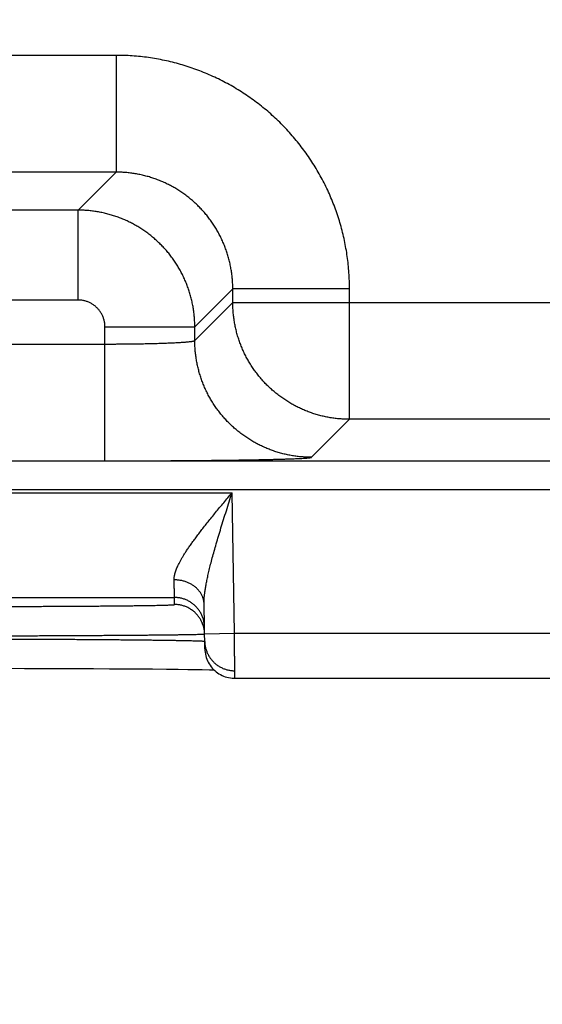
# Model space of a CAD drawing. Header units: inches. Extents: x 0 to 34, y 0 to 22.
# Tile 86 of 112: x 23.697 to 24.046, y 13.739 to 14.396. Entities that reach past the tile are written whole.
import ezdxf

# ---------------------------------------------------------------- set-up
doc = ezdxf.new("R2010")
doc.units = ezdxf.units.IN
doc.header["$LTSCALE"] = 1.87
doc.header["$MEASUREMENT"] = 0
doc.layers.get('0').update_dxf_attribs({"linetype": 'CONTINUOUS'})
doc.layers.add('DIMENSIONS', color=7, linetype='CONTINUOUS')
doc.styles.get("Standard").update_dxf_attribs({"font": 'txt', "width": 0.8})
doc.dimstyles.new('DIMSTYLE_1', dxfattribs={"dimtxt": 0.125, "dimasz": 0.18, "dimexe": 0.18, "dimexo": 0.0625, "dimgap": 0.09, "dimtad": 0, "dimtih": 1, "dimtoh": 1, "dimdec": 3, "dimzin": 4, "dimdsep": 46, "dimtxsty": 'STANDARD', "dimblk": '_FILLED', "dimblk1": '_FILLED', "dimblk2": '_FILLED', "dimcen": 0.09, "dimadec": 0, "dimazin": 0, "dimtp": 0.01, "dimtm": 0.01, "dimtfac": 1, "dimtdec": 3, "dimtofl": 0, "dimtmove": 0, "dimatfit": 3, "dimldrblk": '_FILLED', "dimfxl": 1, "dimtolj": 1, "dimtzin": 4, "dimarcsym": 0})

# ---------------------------------------------------------------- blocks, each defined once
blk = doc.blocks.new('_FILLED')
at = {"color": 0, "linetype": 'BYBLOCK'}
blk.add_solid([(0, 0), (-1, 0.1736), (-1, -0.1736)], dxfattribs=at)
blk = doc.blocks.new('*D6')
at = {"layer": 'DIMENSIONS', "color": 2, "linetype": 'CONTINUOUS'}
for p, q in [((25.45245, 14.88595), (25.45245, 13.08141)), ((24.52245, 14.87442), (24.52245, 13.08141)), ((24.98745, 13.20641), (23.68932, 13.20641)), ((24.52245, 13.20641), (24.98745, 13.20641)), ((25.45245, 13.20641), (24.98745, 13.20641))]:
    blk.add_line(p, q, dxfattribs=at)
at = {"layer": 'DIMENSIONS', "color": 2, "linetype": 'CONTINUOUS', "xscale": 0.18, "yscale": 0.18, "zscale": 0.18, "rotation": 180}
blk.add_blockref('_FILLED', (24.52245, 13.20641), dxfattribs=at)
at = {"layer": 'DIMENSIONS', "color": 2, "linetype": 'CONTINUOUS', "xscale": 0.18, "yscale": 0.18, "zscale": 0.18}
blk.add_blockref('_FILLED', (25.45245, 13.20641), dxfattribs=at)
at = {"layer": 'DIMENSIONS', "color": 2, "linetype": 'CONTINUOUS', "width": 0.8}
for s, p in [('[', (22.92682, 13.14391)), (']', (23.52682, 13.14391)), ('7X ', (22.10182, 13.14391)), ('.930', (22.40182, 13.14391)), ('23.62', (23.02682, 13.14391))]:
    blk.add_text(s, height=0.125, dxfattribs=at).set_placement(p)

msp = doc.modelspace()

# ---------------------------------------------------------------- linework, layer by layer
at = {"color": 7, "linetype": 'CONTINUOUS'}
for p, q in [((23.7616, 14.37228), (23.61129, 14.37228)), ((23.7616, 14.37228), (23.7616, 14.29429)), ((23.7616, 14.29429), (23.61129, 14.29429)), ((23.7616, 14.29429), (23.73623, 14.26892)), ((23.73623, 14.26892), (23.63666, 14.26892)), ((23.73623, 14.20893), (23.73623, 14.26892)), ((23.83959, 14.21631), (23.81422, 14.19094)), ((23.91758, 14.21631), (23.83959, 14.21631)), ((23.83959, 14.20728), (23.83959, 14.21631)), ((23.91758, 14.12929), (23.91758, 14.21631)), ((23.73623, 14.20893), (23.63666, 14.20893)), ((23.81422, 14.18191), (23.83959, 14.20728)), ((23.83959, 14.20728), (24.4633, 14.20728)), ((23.75423, 14.19094), (23.81422, 14.19094)), ((23.75423, 14.10156), (23.75423, 14.19094)), ((23.81422, 14.18191), (23.81422, 14.19094)), ((23.61866, 14.17955), (23.75423, 14.17955)), ((23.89221, 14.10392), (23.91758, 14.12929)), ((24.38531, 14.12929), (23.91758, 14.12929)), ((18.41877, 14.10148), (25.80914, 14.10148)), ((23.61866, 14.10156), (23.75423, 14.10156)), ((18.41877, 14.08246), (25.80914, 14.08246)), ((23.16177, 14.0803), (23.83912, 14.0803)), ((23.84076, 13.98641), (23.83912, 14.0803)), ((23.20021, 14.01031), (23.80068, 14.01031)), ((23.80077, 14.00563), (23.80068, 14.01031)), ((23.82094, 13.97606), (23.82042, 14.00582)), ((23.82076, 13.98606), (23.84076, 13.98641)), ((23.84076, 13.98641), (24.09013, 13.98641)), ((23.68813, 13.96306), (23.70037, 13.96303)), ((23.70037, 13.96303), (23.7124, 13.963)), ((23.7124, 13.963), (23.72416, 13.96296)), ((23.72416, 13.96296), (23.73559, 13.96292)), ((23.73559, 13.96292), (23.74666, 13.96287)), ((23.74666, 13.96287), (23.75727, 13.96281)), ((23.75727, 13.96281), (23.76681, 13.96275)), ((23.76681, 13.96275), (23.77515, 13.96269)), ((23.77515, 13.96269), (23.78593, 13.9626)), ((23.78593, 13.9626), (23.79521, 13.96251)), ((23.79521, 13.96251), (23.80307, 13.96242)), ((23.80307, 13.96242), (23.80954, 13.96234)), ((23.80954, 13.96234), (23.8148, 13.96227)), ((23.8148, 13.96227), (23.81918, 13.9622)), ((23.81918, 13.9622), (23.82399, 13.96211)), ((23.82399, 13.96211), (23.82703, 13.96205)), ((23.84093, 13.95641), (24.08996, 13.95641))]:
    msp.add_line(p, q, dxfattribs=at)
msp.add_lwpolyline([(23.82094, 13.97606), (23.82099, 13.97489), (23.82111, 13.97373), (23.82131, 13.97257), (23.82156, 13.97143), (23.82189, 13.97031), (23.82228, 13.9692), (23.82273, 13.96812), (23.82325, 13.96707), (23.82383, 13.96605), (23.82446, 13.96507), (23.82515, 13.96412), (23.8259, 13.96322), (23.8267, 13.96236), (23.82755, 13.96155), (23.82844, 13.9608), (23.82937, 13.96009), (23.83035, 13.95944), (23.83136, 13.95885), (23.8324, 13.95832), (23.83348, 13.95785), (23.83458, 13.95745), (23.8357, 13.95711), (23.83684, 13.95684), (23.83799, 13.95663), (23.83915, 13.95649), (23.84032, 13.95642), (23.84093, 13.95641)], dxfattribs=at)
for points, knots in [([(23.91758, 14.21631), (23.91758, 14.21812), (23.91751, 14.22174), (23.91723, 14.22717), (23.91676, 14.23259), (23.9161, 14.238), (23.91524, 14.24338), (23.91421, 14.24872), (23.91298, 14.25403), (23.91157, 14.25929), (23.90998, 14.2645), (23.90821, 14.26965), (23.90626, 14.27474), (23.90413, 14.27975), (23.90183, 14.28469), (23.89936, 14.28954), (23.89672, 14.2943), (23.89391, 14.29897), (23.89095, 14.30354), (23.88782, 14.308), (23.88454, 14.31235), (23.88112, 14.31658), (23.87754, 14.32069), (23.87383, 14.32468), (23.86998, 14.32853), (23.866, 14.33224), (23.86189, 14.33582), (23.85765, 14.33924), (23.8533, 14.34252), (23.84884, 14.34565), (23.84427, 14.34861), (23.83961, 14.35142), (23.83484, 14.35406), (23.82999, 14.35653), (23.82505, 14.35883), (23.82004, 14.36096), (23.81495, 14.36291), (23.8098, 14.36468), (23.80459, 14.36627), (23.79933, 14.36768), (23.79402, 14.36891), (23.78868, 14.36995), (23.7833, 14.3708), (23.77789, 14.37146), (23.77247, 14.37193), (23.76704, 14.37222), (23.76341, 14.37228), (23.7616, 14.37228)], [0, 0, 0, 0, 0.022161, 0.044356, 0.066574, 0.088801, 0.111028, 0.133246, 0.155464, 0.177691, 0.199926, 0.222163, 0.244394, 0.266622, 0.288847, 0.311071, 0.333295, 0.35552, 0.377746, 0.399972, 0.422198, 0.444423, 0.466649, 0.488874, 0.511099, 0.533323, 0.555548, 0.577774, 0.6, 0.622226, 0.644452, 0.666678, 0.688903, 0.711128, 0.733352, 0.755576, 0.777805, 0.800041, 0.822277, 0.844507, 0.866729, 0.888953, 0.911185, 0.933417, 0.955638, 0.977836, 1, 1, 1, 1]), ([(23.83959, 14.21631), (23.83959, 14.21738), (23.83955, 14.21953), (23.83935, 14.22275), (23.83902, 14.22596), (23.83855, 14.22915), (23.83796, 14.23232), (23.83723, 14.23546), (23.83638, 14.23857), (23.83539, 14.24164), (23.83428, 14.24467), (23.83305, 14.24765), (23.83169, 14.25058), (23.83022, 14.25344), (23.82863, 14.25625), (23.82692, 14.25898), (23.8251, 14.26164), (23.82318, 14.26423), (23.82114, 14.26673), (23.81901, 14.26915), (23.81678, 14.27147), (23.81445, 14.27371), (23.81204, 14.27584), (23.80954, 14.27787), (23.80695, 14.2798), (23.80429, 14.28162), (23.80155, 14.28332), (23.79875, 14.28492), (23.79588, 14.28639), (23.79296, 14.28775), (23.78998, 14.28898), (23.78695, 14.29009), (23.78388, 14.29108), (23.78077, 14.29193), (23.77762, 14.29266), (23.77445, 14.29325), (23.77126, 14.29372), (23.76805, 14.29405), (23.76483, 14.29425), (23.76268, 14.29429), (23.7616, 14.29429)], [0, 0, 0, 0, 0.026326, 0.05265, 0.078971, 0.105291, 0.131612, 0.157932, 0.18425, 0.210565, 0.236878, 0.263188, 0.289496, 0.315803, 0.34211, 0.368417, 0.394724, 0.421029, 0.447334, 0.473639, 0.499944, 0.526249, 0.552554, 0.578861, 0.605169, 0.631478, 0.657787, 0.684098, 0.71041, 0.736723, 0.763038, 0.789358, 0.815684, 0.842013, 0.868345, 0.894675, 0.921003, 0.947332, 0.973663, 1, 1, 1, 1]), ([(23.81422, 14.19094), (23.81422, 14.19201), (23.81418, 14.19416), (23.81397, 14.19738), (23.81364, 14.20059), (23.81318, 14.20378), (23.81258, 14.20695), (23.81185, 14.21009), (23.81099, 14.2132), (23.81001, 14.21627), (23.8089, 14.2193), (23.80766, 14.22228), (23.8063, 14.22521), (23.80483, 14.22807), (23.80324, 14.23087), (23.80153, 14.23361), (23.79971, 14.23627), (23.79779, 14.23885), (23.79575, 14.24135), (23.79362, 14.24377), (23.79139, 14.24609), (23.78906, 14.24832), (23.78665, 14.25046), (23.78414, 14.25249), (23.78156, 14.25442), (23.7789, 14.25624), (23.77616, 14.25795), (23.77335, 14.25954), (23.77049, 14.26102), (23.76756, 14.26237), (23.76458, 14.26361), (23.76155, 14.26472), (23.75848, 14.2657), (23.75537, 14.26656), (23.75223, 14.26728), (23.74906, 14.26788), (23.74587, 14.26835), (23.74267, 14.26868), (23.73945, 14.26888), (23.73731, 14.26892), (23.73623, 14.26892)], [0, 0, 0, 0, 0.02633, 0.052658, 0.078985, 0.10531, 0.131635, 0.157961, 0.184286, 0.210609, 0.236933, 0.26326, 0.289587, 0.315904, 0.342203, 0.368494, 0.394785, 0.42108, 0.447383, 0.473692, 0.500001, 0.526307, 0.552615, 0.578933, 0.605258, 0.631584, 0.657907, 0.684231, 0.710561, 0.736892, 0.763218, 0.789538, 0.815859, 0.842182, 0.868502, 0.894809, 0.921107, 0.947401, 0.973698, 1, 1, 1, 1]), ([(23.75423, 14.19094), (23.75423, 14.19128), (23.75421, 14.19197), (23.75412, 14.19301), (23.75397, 14.19404), (23.75376, 14.19507), (23.75349, 14.19608), (23.75316, 14.19708), (23.75277, 14.19806), (23.75233, 14.19901), (23.75183, 14.19993), (23.75128, 14.20082), (23.75068, 14.20168), (23.75003, 14.20251), (23.74933, 14.20329), (23.74859, 14.20403), (23.74781, 14.20473), (23.74698, 14.20538), (23.74613, 14.20598), (23.74523, 14.20653), (23.74431, 14.20703), (23.74336, 14.20747), (23.74238, 14.20786), (23.74138, 14.20819), (23.74037, 14.20846), (23.73934, 14.20867), (23.73831, 14.20882), (23.73727, 14.20891), (23.73658, 14.20893), (23.73623, 14.20893)], [0, 0, 0, 0, 0.036617, 0.073427, 0.110383, 0.147443, 0.184567, 0.221713, 0.258844, 0.295937, 0.333007, 0.370073, 0.407151, 0.444244, 0.481347, 0.518455, 0.555564, 0.592666, 0.629753, 0.666826, 0.703904, 0.741008, 0.778157, 0.815328, 0.852478, 0.889563, 0.92654, 0.963368, 1, 1, 1, 1]), ([(23.91758, 14.12929), (23.9165, 14.12929), (23.91435, 14.12934), (23.91114, 14.12954), (23.90793, 14.12987), (23.90474, 14.13034), (23.90157, 14.13094), (23.89843, 14.13166), (23.89532, 14.13252), (23.89225, 14.1335), (23.88922, 14.13461), (23.88625, 14.13585), (23.88332, 14.13721), (23.88045, 14.13868), (23.87765, 14.14028), (23.87492, 14.14198), (23.87225, 14.1438), (23.86967, 14.14573), (23.86717, 14.14776), (23.86475, 14.1499), (23.86242, 14.15213), (23.86019, 14.15446), (23.85806, 14.15687), (23.85602, 14.15938), (23.8541, 14.16196), (23.85228, 14.16462), (23.85057, 14.16736), (23.84898, 14.17016), (23.8475, 14.17303), (23.84614, 14.17595), (23.84491, 14.17893), (23.8438, 14.18196), (23.84282, 14.18503), (23.84196, 14.18814), (23.84123, 14.19128), (23.84063, 14.19445), (23.84017, 14.19764), (23.83984, 14.20084), (23.83964, 14.20406), (23.83959, 14.20621), (23.83959, 14.20728)], [0, 0, 0, 0, 0.026315, 0.05263, 0.078945, 0.105261, 0.131577, 0.157893, 0.184209, 0.210526, 0.236843, 0.263161, 0.289478, 0.315796, 0.342114, 0.368432, 0.39475, 0.421068, 0.447387, 0.473705, 0.500023, 0.526342, 0.55266, 0.578978, 0.605297, 0.631615, 0.657932, 0.68425, 0.710567, 0.736885, 0.763203, 0.789519, 0.815835, 0.842151, 0.868467, 0.894785, 0.921098, 0.947404, 0.973703, 1, 1, 1, 1]), ([(23.75423, 14.17955), (23.75512, 14.17955), (23.75689, 14.17955), (23.75954, 14.17955), (23.76219, 14.17957), (23.76481, 14.17958), (23.76742, 14.1796), (23.77, 14.17963), (23.77255, 14.17966), (23.77507, 14.17969), (23.77754, 14.17973), (23.77997, 14.17978), (23.78234, 14.17983), (23.78466, 14.17988), (23.78693, 14.17993), (23.78912, 14.17999), (23.79125, 14.18006), (23.79331, 14.18013), (23.79529, 14.1802), (23.79719, 14.18027), (23.799, 14.18035), (23.80073, 14.18043), (23.80236, 14.18051), (23.8039, 14.1806), (23.80534, 14.18069), (23.80668, 14.18078), (23.80792, 14.18088), (23.80905, 14.18097), (23.81008, 14.18107), (23.81099, 14.18117), (23.81179, 14.18127), (23.81248, 14.18137), (23.81306, 14.18148), (23.81351, 14.18158), (23.81386, 14.18168), (23.81409, 14.18178), (23.8142, 14.18187), (23.81422, 14.18191)], [0, 0, 0, 0, 0.044232, 0.088379, 0.132351, 0.176063, 0.219431, 0.262369, 0.304793, 0.34662, 0.387767, 0.428152, 0.467698, 0.506326, 0.543961, 0.580529, 0.615958, 0.650179, 0.683124, 0.714728, 0.744929, 0.77367, 0.800892, 0.826542, 0.850571, 0.872933, 0.893583, 0.912482, 0.929595, 0.94489, 0.958341, 0.969924, 0.979626, 0.987442, 0.993383, 0.997502, 1, 1, 1, 1]), ([(23.89221, 14.10392), (23.89113, 14.10392), (23.88899, 14.10397), (23.88577, 14.10417), (23.88256, 14.1045), (23.87937, 14.10497), (23.8762, 14.10557), (23.87306, 14.10629), (23.86995, 14.10715), (23.86688, 14.10813), (23.86386, 14.10925), (23.86088, 14.11048), (23.85795, 14.11184), (23.85509, 14.11331), (23.85228, 14.11491), (23.84955, 14.11661), (23.84689, 14.11843), (23.8443, 14.12036), (23.8418, 14.12239), (23.83938, 14.12453), (23.83706, 14.12676), (23.83482, 14.12909), (23.83269, 14.1315), (23.83066, 14.13401), (23.82873, 14.13659), (23.82691, 14.13925), (23.8252, 14.14199), (23.82361, 14.14479), (23.82213, 14.14766), (23.82078, 14.15058), (23.81954, 14.15356), (23.81843, 14.15659), (23.81745, 14.15966), (23.81659, 14.16277), (23.81586, 14.16591), (23.81527, 14.16907), (23.8148, 14.17226), (23.81447, 14.17547), (23.81427, 14.17869), (23.81422, 14.18084), (23.81422, 14.18191)], [0, 0, 0, 0, 0.026313, 0.052627, 0.078941, 0.105256, 0.131571, 0.157886, 0.184201, 0.210517, 0.236833, 0.263149, 0.289465, 0.315782, 0.342098, 0.368415, 0.394732, 0.421049, 0.447367, 0.473684, 0.500001, 0.526318, 0.552636, 0.578953, 0.60527, 0.631587, 0.657904, 0.68422, 0.710537, 0.736853, 0.763169, 0.789485, 0.8158, 0.842115, 0.86843, 0.894745, 0.921059, 0.947373, 0.973687, 1, 1, 1, 1]), ([(23.75423, 14.10156), (23.75589, 14.10156), (23.7592, 14.10156), (23.76416, 14.10156), (23.76912, 14.10157), (23.77407, 14.10158), (23.77898, 14.1016), (23.78387, 14.10161), (23.78871, 14.10163), (23.79351, 14.10166), (23.79827, 14.10168), (23.80296, 14.10171), (23.80759, 14.10174), (23.81215, 14.10178), (23.81663, 14.10182), (23.82103, 14.10186), (23.82535, 14.1019), (23.82957, 14.10195), (23.8337, 14.102), (23.83772, 14.10205), (23.84163, 14.1021), (23.84543, 14.10216), (23.84911, 14.10222), (23.85266, 14.10228), (23.85609, 14.10234), (23.85938, 14.10241), (23.86254, 14.10247), (23.86555, 14.10254), (23.86842, 14.10261), (23.87114, 14.10269), (23.87371, 14.10276), (23.87612, 14.10284), (23.87838, 14.10291), (23.88047, 14.10299), (23.88239, 14.10307), (23.88415, 14.10315), (23.88574, 14.10323), (23.88716, 14.10332), (23.88841, 14.1034), (23.88947, 14.10348), (23.89037, 14.10357), (23.89108, 14.10365), (23.89162, 14.10373), (23.89197, 14.10382), (23.89216, 14.10388), (23.89221, 14.10392)], [0, 0, 0, 0, 0.035977, 0.071975, 0.107921, 0.143744, 0.179376, 0.214763, 0.249874, 0.284676, 0.319114, 0.353132, 0.386681, 0.419721, 0.452213, 0.484116, 0.515391, 0.545996, 0.575888, 0.605026, 0.633377, 0.660905, 0.687572, 0.713339, 0.73817, 0.762041, 0.784923, 0.806782, 0.827586, 0.847306, 0.865922, 0.883412, 0.89975, 0.914912, 0.928879, 0.941638, 0.953174, 0.963469, 0.972505, 0.980274, 0.986769, 0.991984, 0.995917, 0.998574, 1, 1, 1, 1]), ([(23.80042, 14.0221), (23.80041, 14.02241), (23.80043, 14.02306), (23.80052, 14.02406), (23.8007, 14.02512), (23.80096, 14.02625), (23.80132, 14.02745), (23.80176, 14.02873), (23.80231, 14.0301), (23.80296, 14.03156), (23.80371, 14.03312), (23.80459, 14.03478), (23.80559, 14.03655), (23.80671, 14.03843), (23.80797, 14.04042), (23.80937, 14.04254), (23.81091, 14.04479), (23.81259, 14.04716), (23.81441, 14.04965), (23.81638, 14.05228), (23.81848, 14.05502), (23.82073, 14.05789), (23.82309, 14.06086), (23.82557, 14.06394), (23.82816, 14.0671), (23.83082, 14.07033), (23.83355, 14.07362), (23.83632, 14.07695), (23.83818, 14.07919), (23.83912, 14.0803)], [0, 0, 0, 0, 0.013236, 0.027352, 0.042505, 0.058846, 0.076525, 0.09569, 0.116482, 0.139034, 0.16349, 0.189989, 0.218657, 0.249614, 0.282978, 0.318846, 0.35729, 0.398371, 0.442119, 0.488511, 0.537504, 0.589001, 0.642842, 0.698842, 0.756713, 0.816111, 0.876686, 0.938097, 1, 1, 1, 1]), ([(23.82042, 14.00582), (23.82041, 14.00638), (23.82041, 14.00754), (23.8205, 14.00938), (23.82066, 14.01142), (23.82092, 14.01366), (23.82127, 14.01614), (23.82173, 14.01886), (23.82231, 14.02186), (23.82301, 14.02514), (23.82384, 14.02873), (23.82481, 14.03263), (23.82592, 14.03685), (23.82718, 14.04139), (23.82857, 14.04625), (23.83009, 14.0514), (23.83174, 14.05683), (23.83349, 14.06248), (23.83532, 14.06832), (23.8372, 14.07428), (23.83848, 14.07829), (23.83912, 14.0803)], [0, 0, 0, 0, 0.021607, 0.04545, 0.071829, 0.101043, 0.133409, 0.169229, 0.208763, 0.252275, 0.299988, 0.352112, 0.408756, 0.469966, 0.53563, 0.605543, 0.679319, 0.756437, 0.836125, 0.91757, 1, 1, 1, 1]), ([(23.80068, 14.01031), (23.80068, 14.01034), (23.80068, 14.01043), (23.80068, 14.01064), (23.80067, 14.01096), (23.80066, 14.01141), (23.80065, 14.01197), (23.80063, 14.01265), (23.80061, 14.01344), (23.80059, 14.01436), (23.80057, 14.01538), (23.80055, 14.01652), (23.80052, 14.01776), (23.80049, 14.01912), (23.80045, 14.02057), (23.80043, 14.02158), (23.80042, 14.0221)], [0, 0, 0, 0, 0.007236, 0.024644, 0.052201, 0.089863, 0.13757, 0.195244, 0.262784, 0.340076, 0.426986, 0.523364, 0.629046, 0.743852, 0.86758, 1, 1, 1, 1]), ([(23.82042, 14.00582), (23.82041, 14.00614), (23.82038, 14.00678), (23.82026, 14.00773), (23.82008, 14.00868), (23.81983, 14.00962), (23.81952, 14.01054), (23.81914, 14.01144), (23.81871, 14.01233), (23.81821, 14.01319), (23.81765, 14.01403), (23.81703, 14.01484), (23.81636, 14.01561), (23.81564, 14.01636), (23.81487, 14.01706), (23.81405, 14.01773), (23.81318, 14.01836), (23.81227, 14.01894), (23.81132, 14.01948), (23.81034, 14.01998), (23.80932, 14.02042), (23.80827, 14.02082), (23.8072, 14.02116), (23.8061, 14.02146), (23.80499, 14.0217), (23.80386, 14.02188), (23.80272, 14.02201), (23.80157, 14.02209), (23.8008, 14.0221), (23.80042, 14.0221)], [0, 0, 0, 0, 0.033592, 0.067234, 0.100974, 0.134859, 0.168934, 0.203241, 0.237817, 0.272694, 0.307901, 0.343461, 0.379392, 0.415706, 0.452411, 0.489508, 0.526993, 0.564859, 0.603092, 0.641674, 0.680584, 0.719796, 0.759282, 0.79901, 0.838945, 0.87905, 0.919288, 0.959618, 1, 1, 1, 1]), ([(23.82068, 13.99066), (23.82068, 13.99104), (23.82064, 13.99181), (23.82052, 13.99295), (23.82034, 13.99409), (23.82009, 13.99521), (23.81977, 13.99632), (23.81939, 13.99741), (23.81896, 13.99847), (23.81846, 13.99951), (23.8179, 14.00051), (23.81728, 14.00149), (23.81661, 14.00242), (23.81589, 14.00332), (23.81512, 14.00417), (23.81429, 14.00498), (23.81343, 14.00574), (23.81252, 14.00644), (23.81157, 14.0071), (23.81059, 14.0077), (23.80957, 14.00824), (23.80853, 14.00872), (23.80746, 14.00914), (23.80636, 14.0095), (23.80525, 14.00979), (23.80412, 14.01002), (23.80298, 14.01019), (23.80184, 14.01029), (23.80107, 14.01031), (23.80068, 14.01031)], [0, 0, 0, 0, 0.037036, 0.074073, 0.111109, 0.148146, 0.185182, 0.222218, 0.259255, 0.296292, 0.333328, 0.370365, 0.407402, 0.444439, 0.481476, 0.518513, 0.55555, 0.592587, 0.629624, 0.666662, 0.703699, 0.740736, 0.777774, 0.814812, 0.851849, 0.888887, 0.925925, 0.962962, 1, 1, 1, 1]), ([(23.65081, 14.00432), (23.65256, 14.00432), (23.65605, 14.00432), (23.66128, 14.00432), (23.66649, 14.00433), (23.67169, 14.00433), (23.67686, 14.00434), (23.68199, 14.00435), (23.68709, 14.00436), (23.69214, 14.00437), (23.69714, 14.00438), (23.70209, 14.0044), (23.70698, 14.00441), (23.71179, 14.00443), (23.71653, 14.00445), (23.7212, 14.00447), (23.72577, 14.00449), (23.73025, 14.00452), (23.73464, 14.00454), (23.73893, 14.00457), (23.7431, 14.0046), (23.74717, 14.00463), (23.75112, 14.00466), (23.75494, 14.00469), (23.75864, 14.00472), (23.76221, 14.00475), (23.76564, 14.00479), (23.76893, 14.00482), (23.77208, 14.00486), (23.77508, 14.0049), (23.77793, 14.00493), (23.78063, 14.00497), (23.78316, 14.00501), (23.78554, 14.00505), (23.78775, 14.00509), (23.78979, 14.00514), (23.79167, 14.00518), (23.79337, 14.00522), (23.7949, 14.00526), (23.79626, 14.00531), (23.79743, 14.00535), (23.79843, 14.0054), (23.79925, 14.00544), (23.79988, 14.00549), (23.80036, 14.00552), (23.80059, 14.00557), (23.80077, 14.00559), (23.80077, 14.00563)], [0, 0, 0, 0, 0.034938, 0.069822, 0.104609, 0.139256, 0.17372, 0.207965, 0.241959, 0.275665, 0.309042, 0.342047, 0.374635, 0.40676, 0.438383, 0.469471, 0.499988, 0.529897, 0.55916, 0.587742, 0.615608, 0.642725, 0.669059, 0.694578, 0.71925, 0.743045, 0.765938, 0.787899, 0.808901, 0.828917, 0.847922, 0.865896, 0.882816, 0.89866, 0.913408, 0.927046, 0.939559, 0.950929, 0.961138, 0.970173, 0.978025, 0.984687, 0.990153, 0.994415, 0.997469, 0.999319, 1, 1, 1, 1]), ([(23.82076, 13.98606), (23.82075, 13.98642), (23.82072, 13.98716), (23.8206, 13.98827), (23.82042, 13.98941), (23.82017, 13.99053), (23.81985, 13.99164), (23.81948, 13.99273), (23.81904, 13.99379), (23.81854, 13.99483), (23.81798, 13.99584), (23.81736, 13.99681), (23.81669, 13.99774), (23.81597, 13.99864), (23.8152, 13.99949), (23.81438, 14.0003), (23.81351, 14.00106), (23.8126, 14.00176), (23.81165, 14.00242), (23.81067, 14.00302), (23.80965, 14.00356), (23.80861, 14.00404), (23.80754, 14.00446), (23.80644, 14.00482), (23.80533, 14.00511), (23.8042, 14.00534), (23.80306, 14.00551), (23.80192, 14.00561), (23.80115, 14.00563), (23.80077, 14.00563)], [0, 0, 0, 0, 0.034394, 0.071532, 0.10867, 0.145808, 0.182946, 0.220084, 0.257223, 0.294361, 0.331499, 0.368637, 0.405776, 0.442914, 0.480053, 0.517192, 0.55433, 0.591469, 0.628608, 0.665747, 0.702886, 0.740025, 0.777164, 0.814303, 0.851443, 0.888582, 0.925721, 0.962861, 1, 1, 1, 1]), ([(23.65081, 13.98467), (23.65275, 13.98467), (23.65662, 13.98468), (23.66241, 13.9847), (23.66819, 13.98471), (23.67396, 13.98473), (23.67969, 13.98474), (23.68539, 13.98476), (23.69105, 13.98478), (23.69666, 13.9848), (23.70222, 13.98482), (23.70772, 13.98484), (23.71315, 13.98486), (23.71851, 13.98489), (23.72379, 13.98491), (23.72899, 13.98494), (23.73409, 13.98496), (23.7391, 13.98499), (23.744, 13.98502), (23.74879, 13.98505), (23.75347, 13.98507), (23.75803, 13.9851), (23.76247, 13.98513), (23.76677, 13.98517), (23.77094, 13.9852), (23.77497, 13.98523), (23.77886, 13.98526), (23.78259, 13.98529), (23.78617, 13.98533), (23.7896, 13.98536), (23.79286, 13.98539), (23.79596, 13.98543), (23.79889, 13.98546), (23.80165, 13.9855), (23.80423, 13.98553), (23.80663, 13.98557), (23.80885, 13.9856), (23.81089, 13.98563), (23.81274, 13.98567), (23.8144, 13.9857), (23.81587, 13.98574), (23.81715, 13.98577), (23.81823, 13.98581), (23.81912, 13.98584), (23.8198, 13.98588), (23.82033, 13.98589), (23.82053, 13.98594), (23.82066, 13.98595)], [0, 0, 0, 0, 0.034185, 0.068322, 0.102374, 0.136301, 0.170067, 0.203635, 0.236968, 0.270025, 0.302769, 0.335161, 0.367158, 0.398722, 0.429814, 0.460405, 0.49046, 0.519943, 0.548817, 0.577049, 0.60461, 0.631467, 0.657587, 0.682938, 0.707492, 0.731222, 0.754102, 0.776107, 0.797209, 0.817383, 0.836603, 0.85485, 0.872102, 0.888338, 0.903537, 0.917684, 0.930763, 0.94276, 0.953657, 0.963441, 0.972101, 0.979627, 0.98601, 0.991243, 0.995322, 0.998241, 1, 1, 1, 1]), ([(23.65085, 13.98274), (23.65278, 13.98274), (23.65665, 13.98273), (23.66245, 13.98272), (23.66823, 13.9827), (23.67399, 13.98268), (23.67973, 13.98266), (23.68543, 13.98264), (23.69109, 13.98262), (23.69671, 13.9826), (23.70227, 13.98258), (23.70777, 13.98255), (23.71321, 13.98252), (23.71857, 13.9825), (23.72385, 13.98247), (23.72904, 13.98244), (23.73415, 13.9824), (23.73915, 13.98237), (23.74406, 13.98234), (23.74885, 13.9823), (23.75353, 13.98227), (23.75809, 13.98223), (23.76253, 13.98219), (23.76683, 13.98215), (23.771, 13.98211), (23.77503, 13.98207), (23.77892, 13.98203), (23.78266, 13.98199), (23.78624, 13.98195), (23.78967, 13.9819), (23.79293, 13.98186), (23.79603, 13.98182), (23.79896, 13.98177), (23.80172, 13.98173), (23.8043, 13.98168), (23.8067, 13.98164), (23.80892, 13.98159), (23.81096, 13.98155), (23.81281, 13.9815), (23.81447, 13.98145), (23.81594, 13.98141), (23.81722, 13.98136), (23.81831, 13.98132), (23.8192, 13.98127), (23.81988, 13.98122), (23.82041, 13.98119), (23.82062, 13.98114), (23.82075, 13.98113)], [0, 0, 0, 0, 0.034176, 0.068309, 0.102358, 0.136287, 0.170057, 0.203629, 0.236961, 0.270017, 0.302758, 0.335147, 0.36714, 0.398699, 0.429788, 0.460377, 0.49043, 0.51991, 0.548779, 0.577008, 0.604564, 0.631417, 0.657533, 0.682881, 0.707432, 0.731159, 0.754036, 0.776038, 0.797138, 0.817309, 0.836528, 0.854773, 0.872024, 0.888261, 0.903462, 0.91761, 0.93069, 0.942688, 0.953588, 0.963377, 0.972042, 0.979574, 0.985964, 0.991207, 0.995295, 0.998225, 1, 1, 1, 1]), ([(23.84093, 13.95641), (23.84093, 13.95642), (23.84093, 13.95651), (23.84093, 13.95655), (23.84093, 13.95678), (23.84093, 13.95704), (23.84093, 13.95741), (23.84093, 13.95784), (23.84092, 13.95836), (23.84092, 13.95895), (23.84091, 13.95962), (23.84091, 13.96037), (23.84091, 13.96118), (23.8409, 13.96207), (23.84089, 13.96303), (23.84089, 13.96405), (23.84088, 13.96513), (23.84088, 13.96627), (23.84087, 13.96746), (23.84086, 13.96871), (23.84085, 13.97001), (23.84085, 13.97135), (23.84084, 13.97273), (23.84083, 13.97415), (23.84082, 13.97561), (23.84081, 13.9771), (23.8408, 13.97861), (23.8408, 13.98014), (23.84079, 13.9817), (23.84078, 13.98326), (23.84077, 13.98483), (23.84076, 13.98589), (23.84076, 13.98641)], [0, 0, 0, 0, 0.00064, 0.004333, 0.010782, 0.019967, 0.031861, 0.046436, 0.063662, 0.083494, 0.105867, 0.130717, 0.157984, 0.187601, 0.219471, 0.253497, 0.289593, 0.327669, 0.367598, 0.409245, 0.452499, 0.497264, 0.543433, 0.590893, 0.639507, 0.689121, 0.739592, 0.79079, 0.84258, 0.894814, 0.947338, 1, 1, 1, 1]), ([(23.82085, 13.98099), (23.82086, 13.98064), (23.82089, 13.9799), (23.82101, 13.97879), (23.8212, 13.97765), (23.82144, 13.97653), (23.82176, 13.97542), (23.82214, 13.97434), (23.82258, 13.97327), (23.82307, 13.97223), (23.82363, 13.97123), (23.82425, 13.97025), (23.82492, 13.96932), (23.82564, 13.96842), (23.82642, 13.96757), (23.82724, 13.96676), (23.8281, 13.96601), (23.82901, 13.9653), (23.82996, 13.96464), (23.83094, 13.96405), (23.83196, 13.96351), (23.833, 13.96302), (23.83407, 13.9626), (23.83517, 13.96225), (23.83628, 13.96195), (23.83741, 13.96172), (23.83855, 13.96156), (23.8397, 13.96146), (23.84046, 13.96143), (23.84085, 13.96143)], [0, 0, 0, 0, 0.034076, 0.071226, 0.108376, 0.145526, 0.182676, 0.219826, 0.256976, 0.294126, 0.331277, 0.368427, 0.405578, 0.442728, 0.479879, 0.51703, 0.554181, 0.591332, 0.628483, 0.665634, 0.702786, 0.739937, 0.777089, 0.814241, 0.851392, 0.888544, 0.925696, 0.962848, 1, 1, 1, 1])]:
    msp.add_open_spline(points, degree=3, knots=knots, dxfattribs=at)
for points in [[(23.82066, 13.98595), (23.82071, 13.98595), (23.82076, 13.98594), (23.82076, 13.98598)], [(23.82076, 13.98598), (23.82076, 13.98601), (23.82076, 13.98604), (23.82076, 13.98606)], [(23.82075, 13.98113), (23.8208, 13.98113), (23.82085, 13.98112), (23.82085, 13.98108)]]:
    msp.add_open_spline(points, degree=3, dxfattribs=at)

# ---------------------------------------------------------------- dimensions: what is measured, and where the dimension line sits
at = {"layer": 'DIMENSIONS', "color": 2, "linetype": 'CONTINUOUS'}
dim = msp.add_linear_dim(base=(24.52245, 13.20641), p1=(25.45245, 14.88595), p2=(24.52245, 14.87442), angle=180, text='7X <>', dimstyle='DIMSTYLE_1', dxfattribs=at)
dim.commit()
dim.dimension.update_dxf_attribs({"geometry": '*D6', "text_midpoint": (22.86432, 13.20641), "dimtype": 160})

doc.saveas('drawing.dxf')
